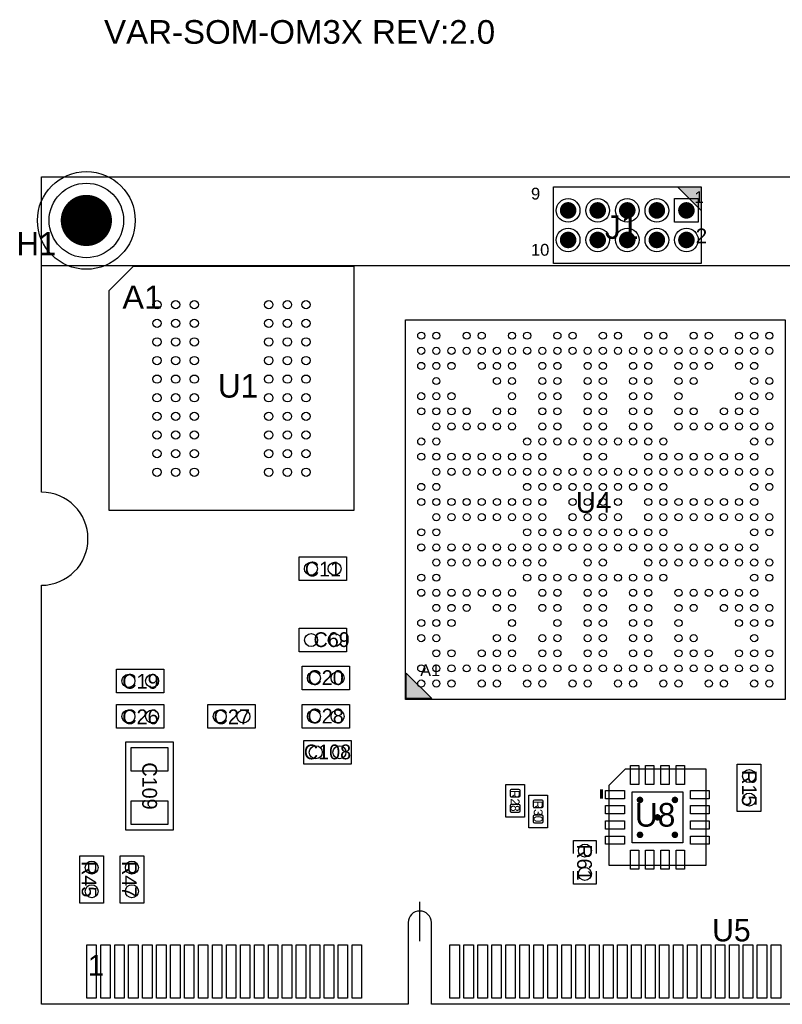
# Model space of a CAD drawing. Extents: x -0.9 to 67.6, y 0 to 42.3.
# Tile 1 of 2: x -0.9 to 31.8, y 0 to 42.3. Entities that reach past the tile are written whole.
import ezdxf
from ezdxf.enums import TextEntityAlignment as Align

# ---------------------------------------------------------------- set-up
doc = ezdxf.new("R2010")
doc.units = 0
doc.header["$MEASUREMENT"] = 0
for name, color, linetype in [('ASSEMBLY_OUTLINES_TOP', 170, 'CONTINUOUS'), ('ASSEMBLY_REF_DES_TOP', 12, 'CONTINUOUS'), ('BOARD_OUTLINE', 10, 'CONTINUOUS'), ('PART_HOLES_LAYER_TOP', 52, 'CONTINUOUS'), ('PART_PADS_LAYER_TOP', 140, 'CONTINUOUS'), ('PART_PADS_SMD_TOP', 140, 'CONTINUOUS')]:
    doc.layers.add(name, color=color, linetype=linetype)
doc.styles.add('ARIAL', font='arial.ttf')
doc.styles.add('VERIBEST_GERBER_0', font='VBest0.ttf')

msp = doc.modelspace()

# ---------------------------------------------------------------- hatches: boundary and pattern name
at = {"layer": 'ASSEMBLY_OUTLINES_TOP'}
for points in [[(28.33751, 34.1122), (27.32151, 35.1282), (28.33751, 35.1282)], [(16.763218, 13.127663), (15.663218, 13.127663), (15.663218, 14.227663)]]:
    msp.add_hatch(color=256, dxfattribs=at).paths.add_polyline_path(points, flags=0)

# ---------------------------------------------------------------- linework, layer by layer
for points in [[(21.98751, 31.8262), (21.98751, 35.1282), (28.33751, 35.1282), (28.33751, 31.8262)], [(28.33751, 34.1122), (27.32151, 35.1282), (28.33751, 35.1282)], [(2.916018, 21.209663), (2.916018, 30.669663), (3.956018, 31.709663), (13.416018, 31.709663), (13.416018, 21.209663)], [(15.633218, 13.097663), (15.633218, 29.407663), (31.943218, 29.407663), (31.943218, 13.097663)], [(11.069238, 18.204663), (11.069238, 19.220663), (13.101238, 19.220663), (13.101238, 18.204663)], [(11.0744, 15.1384), (11.0744, 16.1544), (13.1064, 16.1544), (13.1064, 15.1384)], [(3.230798, 13.378663), (3.230798, 14.394663), (5.262798, 14.394663), (5.262798, 13.378663)], [(11.196238, 13.505663), (11.196238, 14.521663), (13.228238, 14.521663), (13.228238, 13.505663)], [(16.763218, 13.127663), (15.663218, 13.127663), (15.663218, 14.227663)], [(3.230798, 11.854663), (3.230798, 12.870663), (5.262798, 12.870663), (5.262798, 11.854663)], [(7.150018, 11.854663), (7.150018, 12.870663), (9.182018, 12.870663), (9.182018, 11.854663)], [(11.196238, 11.854663), (11.196238, 12.870663), (13.228238, 12.870663), (13.228238, 11.854663)], [(3.6322, 7.4676), (3.6322, 11.2776), (5.6642, 11.2776), (5.6642, 7.4676)], [(11.2776, 10.3124), (11.2776, 11.3284), (13.3096, 11.3284), (13.3096, 10.3124)], [(29.8875, 8.278), (29.8875, 10.31), (30.9035, 10.31), (30.9035, 8.278)], [(24.3835, 5.949), (24.3835, 9.404), (25.0835, 10.104), (28.5385, 10.104), (28.5385, 5.949)], [(19.9454, 8.0376), (19.9454, 9.4376), (20.7454, 9.4376), (20.7454, 8.0376)], [(20.936, 7.5804), (20.936, 8.9804), (21.736, 8.9804), (21.736, 7.5804)], [(1.651, 4.3434), (1.651, 6.3754), (2.667, 6.3754), (2.667, 4.3434)], [(3.3782, 4.3434), (3.3782, 6.3754), (4.3942, 6.3754), (4.3942, 4.3434)]]:
    msp.add_lwpolyline(points, close=True, dxfattribs=at)
msp.add_lwpolyline([(67.60011, -0.003), (16.75011, -0.003), (16.750108, 3.499993, 1), (15.75011, 3.499993), (15.75011, -0.003), (0.00011, -0.003), (0.000102, 17.999989, 1), (0.000102, 22.000007), (0.000102, 31.75), (67.600119, 31.75), (67.600119, 22.000007, 1), (67.600119, 17.999989), (67.600119, 0)], format="xyb", dxfattribs=at)
at = {"layer": 'ASSEMBLY_OUTLINES_TOP', "const_width": 0.13}
msp.add_lwpolyline([(24.0585, 9.224), (24.0585, 8.824)], dxfattribs=at)
at = {"layer": 'ASSEMBLY_OUTLINES_TOP', "const_width": 0.14}
for points in [[(25.6385, 8.774, -1), (25.7785, 8.774, -1)], [(27.1385, 8.774, -1), (27.2785, 8.774, -1)], [(26.3885, 8.024, -1), (26.5285, 8.024, -1)], [(25.6385, 7.274, -1), (25.7785, 7.274, -1)], [(27.1385, 7.274, -1), (27.2785, 7.274, -1)]]:
    msp.add_lwpolyline(points, format="xyb", close=True, dxfattribs=at)
at = {"layer": 'ASSEMBLY_OUTLINES_TOP'}
for points in [[(22.86, 6.477), (22.86, 7.0358)], [(22.86, 7.0358), (23.8252, 7.0358)], [(23.8252, 7.0358), (23.8252, 6.477)], [(22.86, 5.1562), (22.86, 5.715)], [(23.8252, 5.715), (23.8252, 5.1562)], [(23.8252, 5.1562), (22.86, 5.1562)], [(16.25011, 2.697), (16.25011, 4.397)]]:
    msp.add_lwpolyline(points, dxfattribs=at)
msp.add_circle((1.9304, 33.6804), 2.1, dxfattribs=at)
at = {"layer": 'BOARD_OUTLINE'}
msp.add_lwpolyline([(67.600119, 22.000007, 1), (67.600119, 17.999989), (67.600119, 0), (16.75, -0.01), (16.75, 3.5, 0.414213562), (16.25, 4, 0.414213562), (15.75, 3.5), (15.75, 0), (0.000102, 0), (0.000102, 17.999989, 1), (0.000102, 22.000007), (0.000102, 35.56), (67.600119, 35.56)], format="xyb", close=True, dxfattribs=at)
at = {"layer": 'PART_HOLES_LAYER_TOP'}
for points, const_width in [([(1.3804, 33.6804, -1), (2.4804, 33.6804, -1)], 1.1), ([(22.44471, 34.1122, -1), (22.80031, 34.1122, -1)], 0.3556), ([(23.71471, 34.1122, -1), (24.07031, 34.1122, -1)], 0.3556), ([(24.98471, 34.1122, -1), (25.34031, 34.1122, -1)], 0.3556), ([(26.25471, 34.1122, -1), (26.61031, 34.1122, -1)], 0.3556), ([(27.52471, 34.1122, -1), (27.88031, 34.1122, -1)], 0.3556), ([(22.44471, 32.8422, -1), (22.80031, 32.8422, -1)], 0.3556), ([(23.71471, 32.8422, -1), (24.07031, 32.8422, -1)], 0.3556), ([(24.98471, 32.8422, -1), (25.34031, 32.8422, -1)], 0.3556), ([(26.25471, 32.8422, -1), (26.61031, 32.8422, -1)], 0.3556), ([(27.52471, 32.8422, -1), (27.88031, 32.8422, -1)], 0.3556)]:
    msp.add_lwpolyline(points, format="xyb", close=True, dxfattribs=dict(at, const_width=const_width))
at = {"layer": 'PART_PADS_LAYER_TOP'}
msp.add_lwpolyline([(27.19451, 33.6042), (27.19451, 34.6202), (28.21051, 34.6202), (28.21051, 33.6042)], close=True, dxfattribs=at)
for centre, radius in [((1.9304, 33.6804), 1.6), ((22.62251, 34.1122), 0.508), ((23.89251, 34.1122), 0.508), ((25.16251, 34.1122), 0.508), ((26.43251, 34.1122), 0.508), ((22.62251, 32.8422), 0.508), ((23.89251, 32.8422), 0.508), ((25.16251, 32.8422), 0.508), ((26.43251, 32.8422), 0.508), ((27.70251, 32.8422), 0.508)]:
    msp.add_circle(centre, radius, dxfattribs=at)
at = {"layer": 'PART_PADS_SMD_TOP'}
for points in [[(3.8608, 10.0146), (3.8608, 11.0306), (5.4356, 11.0306), (5.4356, 10.0146)], [(25.3007, 9.4376), (25.3007, 10.2504), (25.6563, 10.2504), (25.6563, 9.4376)], [(25.9507, 9.4376), (25.9507, 10.2504), (26.3063, 10.2504), (26.3063, 9.4376)], [(26.6107, 9.4376), (26.6107, 10.2504), (26.9663, 10.2504), (26.9663, 9.4376)], [(27.2607, 9.4376), (27.2607, 10.2504), (27.6163, 10.2504), (27.6163, 9.4376)], [(24.2321, 8.8262), (24.2321, 9.1818), (25.0449, 9.1818), (25.0449, 8.8262)], [(25.3663, 6.9318), (25.3663, 9.1162), (27.5507, 9.1162), (27.5507, 6.9318)], [(27.8721, 8.8262), (27.8721, 9.1818), (28.6849, 9.1818), (28.6849, 8.8262)], [(3.8608, 7.7146), (3.8608, 8.7306), (5.4356, 8.7306), (5.4356, 7.7146)], [(24.2321, 8.1762), (24.2321, 8.5318), (25.0449, 8.5318), (25.0449, 8.1762)], [(27.8721, 8.1762), (27.8721, 8.5318), (28.6849, 8.5318), (28.6849, 8.1762)], [(24.2321, 7.5162), (24.2321, 7.8718), (25.0449, 7.8718), (25.0449, 7.5162)], [(27.8721, 7.5162), (27.8721, 7.8718), (28.6849, 7.8718), (28.6849, 7.5162)], [(24.2321, 6.8662), (24.2321, 7.2218), (25.0449, 7.2218), (25.0449, 6.8662)], [(27.8721, 6.8662), (27.8721, 7.2218), (28.6849, 7.2218), (28.6849, 6.8662)], [(25.3007, 5.7976), (25.3007, 6.6104), (25.6563, 6.6104), (25.6563, 5.7976)], [(25.9507, 5.7976), (25.9507, 6.6104), (26.3063, 6.6104), (26.3063, 5.7976)], [(26.6107, 5.7976), (26.6107, 6.6104), (26.9663, 6.6104), (26.9663, 5.7976)], [(27.2607, 5.7976), (27.2607, 6.6104), (27.6163, 6.6104), (27.6163, 5.7976)], [(1.94691, 0.254), (1.94691, 2.54), (2.35331, 2.54), (2.35331, 0.254)], [(2.54691, 0.254), (2.54691, 2.54), (2.95331, 2.54), (2.95331, 0.254)], [(3.14691, 0.254), (3.14691, 2.54), (3.55331, 2.54), (3.55331, 0.254)], [(3.74691, 0.254), (3.74691, 2.54), (4.15331, 2.54), (4.15331, 0.254)], [(4.34691, 0.254), (4.34691, 2.54), (4.75331, 2.54), (4.75331, 0.254)], [(4.94691, 0.254), (4.94691, 2.54), (5.35331, 2.54), (5.35331, 0.254)], [(5.54691, 0.254), (5.54691, 2.54), (5.95331, 2.54), (5.95331, 0.254)], [(6.14691, 0.254), (6.14691, 2.54), (6.55331, 2.54), (6.55331, 0.254)], [(6.74691, 0.254), (6.74691, 2.54), (7.15331, 2.54), (7.15331, 0.254)], [(7.34691, 0.254), (7.34691, 2.54), (7.75331, 2.54), (7.75331, 0.254)], [(7.94691, 0.254), (7.94691, 2.54), (8.35331, 2.54), (8.35331, 0.254)], [(8.54691, 0.254), (8.54691, 2.54), (8.95331, 2.54), (8.95331, 0.254)], [(9.14691, 0.254), (9.14691, 2.54), (9.55331, 2.54), (9.55331, 0.254)], [(9.74691, 0.254), (9.74691, 2.54), (10.15331, 2.54), (10.15331, 0.254)], [(10.34691, 0.254), (10.34691, 2.54), (10.75331, 2.54), (10.75331, 0.254)], [(10.94691, 0.254), (10.94691, 2.54), (11.35331, 2.54), (11.35331, 0.254)], [(11.54691, 0.254), (11.54691, 2.54), (11.95331, 2.54), (11.95331, 0.254)], [(12.14691, 0.254), (12.14691, 2.54), (12.55331, 2.54), (12.55331, 0.254)], [(12.74691, 0.254), (12.74691, 2.54), (13.15331, 2.54), (13.15331, 0.254)], [(13.34691, 0.254), (13.34691, 2.54), (13.75331, 2.54), (13.75331, 0.254)], [(17.54691, 0.254), (17.54691, 2.54), (17.95331, 2.54), (17.95331, 0.254)], [(18.14691, 0.254), (18.14691, 2.54), (18.55331, 2.54), (18.55331, 0.254)], [(18.74691, 0.254), (18.74691, 2.54), (19.15331, 2.54), (19.15331, 0.254)], [(19.34691, 0.254), (19.34691, 2.54), (19.75331, 2.54), (19.75331, 0.254)], [(19.94691, 0.254), (19.94691, 2.54), (20.35331, 2.54), (20.35331, 0.254)], [(20.54691, 0.254), (20.54691, 2.54), (20.95331, 2.54), (20.95331, 0.254)], [(21.14691, 0.254), (21.14691, 2.54), (21.55331, 2.54), (21.55331, 0.254)], [(21.74691, 0.254), (21.74691, 2.54), (22.15331, 2.54), (22.15331, 0.254)], [(22.34691, 0.254), (22.34691, 2.54), (22.75331, 2.54), (22.75331, 0.254)], [(22.94691, 0.254), (22.94691, 2.54), (23.35331, 2.54), (23.35331, 0.254)], [(23.54691, 0.254), (23.54691, 2.54), (23.95331, 2.54), (23.95331, 0.254)], [(24.14691, 0.254), (24.14691, 2.54), (24.55331, 2.54), (24.55331, 0.254)], [(24.74691, 0.254), (24.74691, 2.54), (25.15331, 2.54), (25.15331, 0.254)], [(25.34691, 0.254), (25.34691, 2.54), (25.75331, 2.54), (25.75331, 0.254)], [(25.94691, 0.254), (25.94691, 2.54), (26.35331, 2.54), (26.35331, 0.254)], [(26.54691, 0.254), (26.54691, 2.54), (26.95331, 2.54), (26.95331, 0.254)], [(27.14691, 0.254), (27.14691, 2.54), (27.55331, 2.54), (27.55331, 0.254)], [(27.74691, 0.254), (27.74691, 2.54), (28.15331, 2.54), (28.15331, 0.254)], [(28.34691, 0.254), (28.34691, 2.54), (28.75331, 2.54), (28.75331, 0.254)], [(28.94691, 0.254), (28.94691, 2.54), (29.35331, 2.54), (29.35331, 0.254)], [(29.54691, 0.254), (29.54691, 2.54), (29.95331, 2.54), (29.95331, 0.254)], [(30.14691, 0.254), (30.14691, 2.54), (30.55331, 2.54), (30.55331, 0.254)], [(30.74691, 0.254), (30.74691, 2.54), (31.15331, 2.54), (31.15331, 0.254)], [(31.34691, 0.254), (31.34691, 2.54), (31.75331, 2.54), (31.75331, 0.254)]]:
    msp.add_lwpolyline(points, close=True, dxfattribs=at)
for points in [[(20.5454, 8.9376, -0.414213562), (20.4954, 8.8876), (20.1954, 8.8876, -0.414213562), (20.1454, 8.9376), (20.1454, 9.1876, -0.414213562), (20.1954, 9.2376), (20.4954, 9.2376, -0.414213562), (20.5454, 9.1876)], [(20.5454, 8.2876, -0.414213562), (20.4954, 8.2376), (20.1954, 8.2376, -0.414213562), (20.1454, 8.2876), (20.1454, 8.5376, -0.414213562), (20.1954, 8.5876), (20.4954, 8.5876, -0.414213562), (20.5454, 8.5376)], [(21.536, 8.4804, -0.414213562), (21.486, 8.4304), (21.186, 8.4304, -0.414213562), (21.136, 8.4804), (21.136, 8.7304, -0.414213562), (21.186, 8.7804), (21.486, 8.7804, -0.414213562), (21.536, 8.7304)], [(21.536, 7.8304, -0.414213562), (21.486, 7.7804), (21.186, 7.7804, -0.414213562), (21.136, 7.8304), (21.136, 8.0804, -0.414213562), (21.186, 8.1304), (21.486, 8.1304, -0.414213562), (21.536, 8.0804)]]:
    msp.add_lwpolyline(points, format="xyb", close=True, dxfattribs=at)
for centre, radius in [((4.966018, 30.059663), 0.1778), ((5.766018, 30.059663), 0.1778), ((6.566018, 30.059663), 0.1778), ((9.766018, 30.059663), 0.1778), ((10.566018, 30.059663), 0.1778), ((11.366018, 30.059663), 0.1778), ((4.966018, 29.259663), 0.1778), ((5.766018, 29.259663), 0.1778), ((6.566018, 29.259663), 0.1778), ((9.766018, 29.259663), 0.1778), ((10.566018, 29.259663), 0.1778), ((11.366018, 29.259663), 0.1778), ((16.313218, 28.727663), 0.1524), ((16.963218, 28.727663), 0.1524), ((18.263218, 28.727663), 0.1524), ((18.913218, 28.727663), 0.1524), ((20.213218, 28.727663), 0.1524), ((20.863218, 28.727663), 0.1524), ((22.163218, 28.727663), 0.1524), ((22.813218, 28.727663), 0.1524), ((24.113218, 28.727663), 0.1524), ((24.763218, 28.727663), 0.1524), ((26.063218, 28.727663), 0.1524), ((26.713218, 28.727663), 0.1524), ((28.013218, 28.727663), 0.1524), ((28.663218, 28.727663), 0.1524), ((29.963218, 28.727663), 0.1524), ((30.613218, 28.727663), 0.1524), ((31.263218, 28.727663), 0.1524), ((4.966018, 28.459663), 0.1778), ((5.766018, 28.459663), 0.1778), ((6.566018, 28.459663), 0.1778), ((9.766018, 28.459663), 0.1778), ((10.566018, 28.459663), 0.1778), ((11.366018, 28.459663), 0.1778), ((16.313218, 28.077663), 0.1524), ((16.963218, 28.077663), 0.1524), ((17.613218, 28.077663), 0.1524), ((18.263218, 28.077663), 0.1524), ((18.913218, 28.077663), 0.1524), ((19.563218, 28.077663), 0.1524), ((20.213218, 28.077663), 0.1524), ((20.863218, 28.077663), 0.1524), ((21.513218, 28.077663), 0.1524), ((22.163218, 28.077663), 0.1524), ((22.813218, 28.077663), 0.1524), ((23.463218, 28.077663), 0.1524), ((24.113218, 28.077663), 0.1524), ((24.763218, 28.077663), 0.1524), ((25.413218, 28.077663), 0.1524), ((26.063218, 28.077663), 0.1524), ((26.713218, 28.077663), 0.1524), ((27.363218, 28.077663), 0.1524), ((28.013218, 28.077663), 0.1524), ((28.663218, 28.077663), 0.1524), ((29.313218, 28.077663), 0.1524), ((29.963218, 28.077663), 0.1524), ((30.613218, 28.077663), 0.1524), ((31.263218, 28.077663), 0.1524), ((4.966018, 27.659663), 0.1778), ((5.766018, 27.659663), 0.1778), ((6.566018, 27.659663), 0.1778), ((9.766018, 27.659663), 0.1778), ((10.566018, 27.659663), 0.1778), ((11.366018, 27.659663), 0.1778), ((16.313218, 27.427663), 0.1524), ((16.963218, 27.427663), 0.1524), ((17.613218, 27.427663), 0.1524), ((18.913218, 27.427663), 0.1524), ((19.563218, 27.427663), 0.1524), ((20.213218, 27.427663), 0.1524), ((21.513218, 27.427663), 0.1524), ((22.163218, 27.427663), 0.1524), ((23.463218, 27.427663), 0.1524), ((24.113218, 27.427663), 0.1524), ((25.413218, 27.427663), 0.1524), ((26.063218, 27.427663), 0.1524), ((27.363218, 27.427663), 0.1524), ((28.013218, 27.427663), 0.1524), ((28.663218, 27.427663), 0.1524), ((29.963218, 27.427663), 0.1524), ((30.613218, 27.427663), 0.1524), ((4.966018, 26.859663), 0.1778), ((5.766018, 26.859663), 0.1778), ((6.566018, 26.859663), 0.1778), ((9.766018, 26.859663), 0.1778), ((10.566018, 26.859663), 0.1778), ((11.366018, 26.859663), 0.1778), ((16.963218, 26.777663), 0.1524), ((19.563218, 26.777663), 0.1524), ((20.213218, 26.777663), 0.1524), ((21.513218, 26.777663), 0.1524), ((22.163218, 26.777663), 0.1524), ((23.463218, 26.777663), 0.1524), ((24.113218, 26.777663), 0.1524), ((25.413218, 26.777663), 0.1524), ((26.063218, 26.777663), 0.1524), ((27.363218, 26.777663), 0.1524), ((28.013218, 26.777663), 0.1524), ((30.613218, 26.777663), 0.1524), ((31.263218, 26.777663), 0.1524), ((16.313218, 26.127663), 0.1524), ((16.963218, 26.127663), 0.1524), ((17.613218, 26.127663), 0.1524), ((20.213218, 26.127663), 0.1524), ((21.513218, 26.127663), 0.1524), ((22.163218, 26.127663), 0.1524), ((23.463218, 26.127663), 0.1524), ((24.113218, 26.127663), 0.1524), ((25.413218, 26.127663), 0.1524), ((26.063218, 26.127663), 0.1524), ((27.363218, 26.127663), 0.1524), ((29.963218, 26.127663), 0.1524), ((30.613218, 26.127663), 0.1524), ((31.263218, 26.127663), 0.1524), ((4.966018, 26.059663), 0.1778), ((5.766018, 26.059663), 0.1778), ((6.566018, 26.059663), 0.1778), ((9.766018, 26.059663), 0.1778), ((10.566018, 26.059663), 0.1778), ((11.366018, 26.059663), 0.1778), ((4.966018, 25.259663), 0.1778), ((5.766018, 25.259663), 0.1778), ((6.566018, 25.259663), 0.1778), ((9.766018, 25.259663), 0.1778), ((10.566018, 25.259663), 0.1778), ((11.366018, 25.259663), 0.1778), ((16.313218, 25.477663), 0.1524), ((16.963218, 25.477663), 0.1524), ((17.613218, 25.477663), 0.1524), ((18.263218, 25.477663), 0.1524), ((19.563218, 25.477663), 0.1524), ((20.213218, 25.477663), 0.1524), ((21.513218, 25.477663), 0.1524), ((22.163218, 25.477663), 0.1524), ((23.463218, 25.477663), 0.1524), ((24.113218, 25.477663), 0.1524), ((25.413218, 25.477663), 0.1524), ((26.063218, 25.477663), 0.1524), ((27.363218, 25.477663), 0.1524), ((28.013218, 25.477663), 0.1524), ((29.313218, 25.477663), 0.1524), ((29.963218, 25.477663), 0.1524), ((30.613218, 25.477663), 0.1524), ((16.963218, 24.827663), 0.1524), ((17.613218, 24.827663), 0.1524), ((18.263218, 24.827663), 0.1524), ((18.913218, 24.827663), 0.1524), ((19.563218, 24.827663), 0.1524), ((20.213218, 24.827663), 0.1524), ((21.513218, 24.827663), 0.1524), ((22.163218, 24.827663), 0.1524), ((23.463218, 24.827663), 0.1524), ((24.113218, 24.827663), 0.1524), ((25.413218, 24.827663), 0.1524), ((26.063218, 24.827663), 0.1524), ((27.363218, 24.827663), 0.1524), ((28.013218, 24.827663), 0.1524), ((28.663218, 24.827663), 0.1524), ((29.313218, 24.827663), 0.1524), ((29.963218, 24.827663), 0.1524), ((30.613218, 24.827663), 0.1524), ((31.263218, 24.827663), 0.1524), ((4.966018, 24.459663), 0.1778), ((5.766018, 24.459663), 0.1778), ((6.566018, 24.459663), 0.1778), ((9.766018, 24.459663), 0.1778), ((10.566018, 24.459663), 0.1778), ((11.366018, 24.459663), 0.1778), ((16.313218, 24.177663), 0.1524), ((16.963218, 24.177663), 0.1524), ((20.863218, 24.177663), 0.1524), ((21.513218, 24.177663), 0.1524), ((22.163218, 24.177663), 0.1524), ((22.813218, 24.177663), 0.1524), ((23.463218, 24.177663), 0.1524), ((24.113218, 24.177663), 0.1524), ((24.763218, 24.177663), 0.1524), ((25.413218, 24.177663), 0.1524), ((26.063218, 24.177663), 0.1524), ((26.713218, 24.177663), 0.1524), ((30.613218, 24.177663), 0.1524), ((31.263218, 24.177663), 0.1524), ((4.966018, 23.659663), 0.1778), ((5.766018, 23.659663), 0.1778), ((6.566018, 23.659663), 0.1778), ((9.766018, 23.659663), 0.1778), ((10.566018, 23.659663), 0.1778), ((11.366018, 23.659663), 0.1778), ((16.313218, 23.527663), 0.1524), ((16.963218, 23.527663), 0.1524), ((17.613218, 23.527663), 0.1524), ((18.263218, 23.527663), 0.1524), ((18.913218, 23.527663), 0.1524), ((19.563218, 23.527663), 0.1524), ((20.213218, 23.527663), 0.1524), ((20.863218, 23.527663), 0.1524), ((21.513218, 23.527663), 0.1524), ((23.463218, 23.527663), 0.1524), ((24.113218, 23.527663), 0.1524), ((26.063218, 23.527663), 0.1524), ((26.713218, 23.527663), 0.1524), ((27.363218, 23.527663), 0.1524), ((28.013218, 23.527663), 0.1524), ((28.663218, 23.527663), 0.1524), ((29.313218, 23.527663), 0.1524), ((29.963218, 23.527663), 0.1524), ((30.613218, 23.527663), 0.1524), ((4.966018, 22.859663), 0.1778), ((5.766018, 22.859663), 0.1778), ((6.566018, 22.859663), 0.1778), ((9.766018, 22.859663), 0.1778), ((10.566018, 22.859663), 0.1778), ((11.366018, 22.859663), 0.1778), ((16.963218, 22.877663), 0.1524), ((17.613218, 22.877663), 0.1524), ((18.263218, 22.877663), 0.1524), ((18.913218, 22.877663), 0.1524), ((19.563218, 22.877663), 0.1524), ((20.213218, 22.877663), 0.1524), ((20.863218, 22.877663), 0.1524), ((21.513218, 22.877663), 0.1524), ((22.163218, 22.877663), 0.1524), ((22.813218, 22.877663), 0.1524), ((23.463218, 22.877663), 0.1524), ((24.113218, 22.877663), 0.1524), ((24.763218, 22.877663), 0.1524), ((25.413218, 22.877663), 0.1524), ((26.063218, 22.877663), 0.1524), ((26.713218, 22.877663), 0.1524), ((27.363218, 22.877663), 0.1524), ((28.013218, 22.877663), 0.1524), ((28.663218, 22.877663), 0.1524), ((29.313218, 22.877663), 0.1524), ((29.963218, 22.877663), 0.1524), ((30.613218, 22.877663), 0.1524), ((31.263218, 22.877663), 0.1524), ((16.313218, 22.227663), 0.1524), ((16.963218, 22.227663), 0.1524), ((20.863218, 22.227663), 0.1524), ((21.513218, 22.227663), 0.1524), ((22.163218, 22.227663), 0.1524), ((22.813218, 22.227663), 0.1524), ((23.463218, 22.227663), 0.1524), ((24.113218, 22.227663), 0.1524), ((24.763218, 22.227663), 0.1524), ((25.413218, 22.227663), 0.1524), ((26.063218, 22.227663), 0.1524), ((26.713218, 22.227663), 0.1524), ((30.613218, 22.227663), 0.1524), ((31.263218, 22.227663), 0.1524), ((16.313218, 21.577663), 0.1524), ((16.963218, 21.577663), 0.1524), ((17.613218, 21.577663), 0.1524), ((18.263218, 21.577663), 0.1524), ((18.913218, 21.577663), 0.1524), ((19.563218, 21.577663), 0.1524), ((20.213218, 21.577663), 0.1524), ((20.863218, 21.577663), 0.1524), ((21.513218, 21.577663), 0.1524), ((22.813218, 21.577663), 0.1524), ((23.463218, 21.577663), 0.1524), ((24.113218, 21.577663), 0.1524), ((24.763218, 21.577663), 0.1524), ((26.063218, 21.577663), 0.1524), ((26.713218, 21.577663), 0.1524), ((27.363218, 21.577663), 0.1524), ((28.013218, 21.577663), 0.1524), ((28.663218, 21.577663), 0.1524), ((29.313218, 21.577663), 0.1524), ((29.963218, 21.577663), 0.1524), ((30.613218, 21.577663), 0.1524), ((16.963218, 20.927663), 0.1524), ((17.613218, 20.927663), 0.1524), ((18.263218, 20.927663), 0.1524), ((18.913218, 20.927663), 0.1524), ((19.563218, 20.927663), 0.1524), ((20.213218, 20.927663), 0.1524), ((20.863218, 20.927663), 0.1524), ((21.513218, 20.927663), 0.1524), ((22.813218, 20.927663), 0.1524), ((23.463218, 20.927663), 0.1524), ((24.113218, 20.927663), 0.1524), ((24.763218, 20.927663), 0.1524), ((26.063218, 20.927663), 0.1524), ((26.713218, 20.927663), 0.1524), ((27.363218, 20.927663), 0.1524), ((28.013218, 20.927663), 0.1524), ((28.663218, 20.927663), 0.1524), ((29.313218, 20.927663), 0.1524), ((29.963218, 20.927663), 0.1524), ((30.613218, 20.927663), 0.1524), ((31.263218, 20.927663), 0.1524), ((16.313218, 20.277663), 0.1524), ((16.963218, 20.277663), 0.1524), ((20.863218, 20.277663), 0.1524), ((21.513218, 20.277663), 0.1524), ((22.163218, 20.277663), 0.1524), ((22.813218, 20.277663), 0.1524), ((23.463218, 20.277663), 0.1524), ((24.113218, 20.277663), 0.1524), ((24.763218, 20.277663), 0.1524), ((25.413218, 20.277663), 0.1524), ((26.063218, 20.277663), 0.1524), ((26.713218, 20.277663), 0.1524), ((30.613218, 20.277663), 0.1524), ((31.263218, 20.277663), 0.1524), ((16.313218, 19.627663), 0.1524), ((16.963218, 19.627663), 0.1524), ((17.613218, 19.627663), 0.1524), ((18.263218, 19.627663), 0.1524), ((18.913218, 19.627663), 0.1524), ((19.563218, 19.627663), 0.1524), ((20.213218, 19.627663), 0.1524), ((20.863218, 19.627663), 0.1524), ((21.513218, 19.627663), 0.1524), ((22.163218, 19.627663), 0.1524), ((22.813218, 19.627663), 0.1524), ((23.463218, 19.627663), 0.1524), ((24.113218, 19.627663), 0.1524), ((24.763218, 19.627663), 0.1524), ((25.413218, 19.627663), 0.1524), ((26.063218, 19.627663), 0.1524), ((26.713218, 19.627663), 0.1524), ((27.363218, 19.627663), 0.1524), ((28.013218, 19.627663), 0.1524), ((28.663218, 19.627663), 0.1524), ((29.313218, 19.627663), 0.1524), ((29.963218, 19.627663), 0.1524), ((30.613218, 19.627663), 0.1524), ((16.963218, 18.977663), 0.1524), ((17.613218, 18.977663), 0.1524), ((18.263218, 18.977663), 0.1524), ((18.913218, 18.977663), 0.1524), ((19.563218, 18.977663), 0.1524), ((20.213218, 18.977663), 0.1524), ((20.863218, 18.977663), 0.1524), ((21.513218, 18.977663), 0.1524), ((23.463218, 18.977663), 0.1524), ((24.113218, 18.977663), 0.1524), ((26.063218, 18.977663), 0.1524), ((26.713218, 18.977663), 0.1524), ((27.363218, 18.977663), 0.1524), ((28.013218, 18.977663), 0.1524), ((28.663218, 18.977663), 0.1524), ((29.313218, 18.977663), 0.1524), ((29.963218, 18.977663), 0.1524), ((30.613218, 18.977663), 0.1524), ((31.263218, 18.977663), 0.1524), ((11.577238, 18.712663), 0.2794), ((12.593238, 18.712663), 0.2794), ((16.313218, 18.327663), 0.1524), ((16.963218, 18.327663), 0.1524), ((20.863218, 18.327663), 0.1524), ((21.513218, 18.327663), 0.1524), ((22.163218, 18.327663), 0.1524), ((22.813218, 18.327663), 0.1524), ((23.463218, 18.327663), 0.1524), ((24.113218, 18.327663), 0.1524), ((24.763218, 18.327663), 0.1524), ((25.413218, 18.327663), 0.1524), ((26.063218, 18.327663), 0.1524), ((26.713218, 18.327663), 0.1524), ((30.613218, 18.327663), 0.1524), ((31.263218, 18.327663), 0.1524), ((16.313218, 17.677663), 0.1524), ((16.963218, 17.677663), 0.1524), ((17.613218, 17.677663), 0.1524), ((18.263218, 17.677663), 0.1524), ((18.913218, 17.677663), 0.1524), ((19.563218, 17.677663), 0.1524), ((20.213218, 17.677663), 0.1524), ((21.513218, 17.677663), 0.1524), ((22.163218, 17.677663), 0.1524), ((23.463218, 17.677663), 0.1524), ((24.113218, 17.677663), 0.1524), ((25.413218, 17.677663), 0.1524), ((26.063218, 17.677663), 0.1524), ((27.363218, 17.677663), 0.1524), ((28.013218, 17.677663), 0.1524), ((28.663218, 17.677663), 0.1524), ((29.313218, 17.677663), 0.1524), ((29.963218, 17.677663), 0.1524), ((30.613218, 17.677663), 0.1524), ((16.963218, 17.027663), 0.1524), ((17.613218, 17.027663), 0.1524), ((18.263218, 17.027663), 0.1524), ((19.563218, 17.027663), 0.1524), ((20.213218, 17.027663), 0.1524), ((21.513218, 17.027663), 0.1524), ((22.163218, 17.027663), 0.1524), ((23.463218, 17.027663), 0.1524), ((24.113218, 17.027663), 0.1524), ((25.413218, 17.027663), 0.1524), ((26.063218, 17.027663), 0.1524), ((27.363218, 17.027663), 0.1524), ((28.013218, 17.027663), 0.1524), ((29.313218, 17.027663), 0.1524), ((29.963218, 17.027663), 0.1524), ((30.613218, 17.027663), 0.1524), ((31.263218, 17.027663), 0.1524), ((16.313218, 16.377663), 0.1524), ((16.963218, 16.377663), 0.1524), ((17.613218, 16.377663), 0.1524), ((20.213218, 16.377663), 0.1524), ((22.163218, 16.377663), 0.1524), ((23.463218, 16.377663), 0.1524), ((24.113218, 16.377663), 0.1524), ((25.413218, 16.377663), 0.1524), ((26.063218, 16.377663), 0.1524), ((27.363218, 16.377663), 0.1524), ((29.963218, 16.377663), 0.1524), ((30.613218, 16.377663), 0.1524), ((31.263218, 16.377663), 0.1524), ((11.5824, 15.6464), 0.2794), ((12.5984, 15.6464), 0.2794), ((16.313218, 15.727663), 0.1524), ((16.963218, 15.727663), 0.1524), ((19.563218, 15.727663), 0.1524), ((20.213218, 15.727663), 0.1524), ((21.513218, 15.727663), 0.1524), ((22.163218, 15.727663), 0.1524), ((23.463218, 15.727663), 0.1524), ((24.113218, 15.727663), 0.1524), ((25.413218, 15.727663), 0.1524), ((26.063218, 15.727663), 0.1524), ((27.363218, 15.727663), 0.1524), ((28.013218, 15.727663), 0.1524), ((30.613218, 15.727663), 0.1524), ((16.963218, 15.077663), 0.1524), ((17.613218, 15.077663), 0.1524), ((18.913218, 15.077663), 0.1524), ((19.563218, 15.077663), 0.1524), ((20.213218, 15.077663), 0.1524), ((21.513218, 15.077663), 0.1524), ((22.163218, 15.077663), 0.1524), ((23.463218, 15.077663), 0.1524), ((24.113218, 15.077663), 0.1524), ((25.413218, 15.077663), 0.1524), ((26.063218, 15.077663), 0.1524), ((27.363218, 15.077663), 0.1524), ((28.013218, 15.077663), 0.1524), ((28.663218, 15.077663), 0.1524), ((29.963218, 15.077663), 0.1524), ((30.613218, 15.077663), 0.1524), ((31.263218, 15.077663), 0.1524), ((16.313218, 14.427663), 0.1524), ((16.963218, 14.427663), 0.1524), ((17.613218, 14.427663), 0.1524), ((18.263218, 14.427663), 0.1524), ((18.913218, 14.427663), 0.1524), ((19.563218, 14.427663), 0.1524), ((20.213218, 14.427663), 0.1524), ((20.863218, 14.427663), 0.1524), ((21.513218, 14.427663), 0.1524), ((22.163218, 14.427663), 0.1524), ((22.813218, 14.427663), 0.1524), ((23.463218, 14.427663), 0.1524), ((24.113218, 14.427663), 0.1524), ((24.763218, 14.427663), 0.1524), ((25.413218, 14.427663), 0.1524), ((26.063218, 14.427663), 0.1524), ((26.713218, 14.427663), 0.1524), ((27.363218, 14.427663), 0.1524), ((28.013218, 14.427663), 0.1524), ((28.663218, 14.427663), 0.1524), ((29.313218, 14.427663), 0.1524), ((29.963218, 14.427663), 0.1524), ((30.613218, 14.427663), 0.1524), ((31.263218, 14.427663), 0.1524), ((3.738798, 13.886663), 0.2794), ((4.754798, 13.886663), 0.2794), ((11.704238, 14.013663), 0.2794), ((12.720238, 14.013663), 0.2794), ((16.313218, 13.777663), 0.1524), ((16.963218, 13.777663), 0.1524), ((17.613218, 13.777663), 0.1524), ((18.913218, 13.777663), 0.1524), ((19.563218, 13.777663), 0.1524), ((20.863218, 13.777663), 0.1524), ((21.513218, 13.777663), 0.1524), ((22.813218, 13.777663), 0.1524), ((23.463218, 13.777663), 0.1524), ((24.763218, 13.777663), 0.1524), ((25.413218, 13.777663), 0.1524), ((26.713218, 13.777663), 0.1524), ((27.363218, 13.777663), 0.1524), ((28.663218, 13.777663), 0.1524), ((29.313218, 13.777663), 0.1524), ((30.613218, 13.777663), 0.1524), ((31.263218, 13.777663), 0.1524), ((3.738798, 12.362663), 0.2794), ((4.754798, 12.362663), 0.2794), ((7.658018, 12.362663), 0.2794), ((8.674018, 12.362663), 0.2794), ((11.704238, 12.362663), 0.2794), ((12.720238, 12.362663), 0.2794), ((11.7856, 10.8204), 0.2794), ((12.8016, 10.8204), 0.2794), ((30.3955, 9.802), 0.2794), ((30.3955, 8.786), 0.2794), ((23.3426, 6.59638), 0.2794), ((2.159, 5.8674), 0.2794), ((3.8862, 5.8674), 0.2794), ((23.3426, 5.59562), 0.2794), ((2.159, 4.8514), 0.2794), ((3.8862, 4.8514), 0.2794)]:
    msp.add_circle(centre, radius, dxfattribs=at)

# ---------------------------------------------------------------- texts
at = {"layer": 'ASSEMBLY_OUTLINES_TOP', "style": 'ARIAL'}
for s, height, p in [('VAR-SOM-OM3X REV:2.0', 1.016, (11.08964, 41.783)), ('9', 0.508, (21.225002, 34.833052)), ('1', 0.508, (28.245054, 34.680144)), ('2', 0.635, (28.34767, 33.014666)), ('10', 0.508, (21.41982, 32.418782)), ('A1', 0.500126, (16.697706, 14.34592)), ('1', 0.889, (2.340356, 1.669796))]:
    msp.add_text(s, height=height, dxfattribs=at).set_placement(p, align=Align.MIDDLE_CENTER)
msp.add_text('A1', height=0.999998, dxfattribs=at).set_placement((3.477006, 30.88259), align=Align.TOP_LEFT)
at = {"layer": 'ASSEMBLY_REF_DES_TOP', "style": 'VERIBEST_GERBER_0'}
for s, height, p in [('J1', 1.016, (24.92248, 33.39719)), ('U4', 0.89, (23.716374, 21.559362)), ('C11', 0.635, (12.092349, 18.69614)), ('C69', 0.635, (12.464289, 15.662923)), ('C19', 0.635, (4.253909, 13.87014)), ('C20', 0.635, (12.205127, 14.030186)), ('C28', 0.635, (12.205127, 12.379186)), ('C26', 0.635, (4.253909, 12.34614)), ('C27', 0.635, (8.173129, 12.34614)), ('C108', 0.635, (12.286489, 10.836923)), ('U8', 1.016, (26.358596, 8.134096)), ('U5', 0.9652, (29.633926, 3.177032))]:
    msp.add_text(s, height=height, dxfattribs=at).set_placement(p, align=Align.MIDDLE_CENTER)
for s, height, p in [('H1', 1, (-1.0696, 33.1804)), ('U1', 1.016, (7.579106, 27.08275))]:
    msp.add_text(s, height=height, dxfattribs=at).set_placement(p, align=Align.TOP_LEFT)
for s, height, p in [('C109', 0.635, (4.6482, 9.3726)), ('R15', 0.635, (30.405643, 9.276201)), ('R28', 0.381, (20.3454, 8.7376)), ('R30', 0.381, (21.336, 8.2804)), ('R61', 0.635, (23.32609, 6.088888)), ('R45', 0.635, (2.04851, 5.366512)), ('R47', 0.635, (3.77571, 5.366512))]:
    msp.add_text(s, height=height, rotation=270, dxfattribs=at).set_placement(p, align=Align.MIDDLE_CENTER)

doc.saveas('drawing.dxf')
